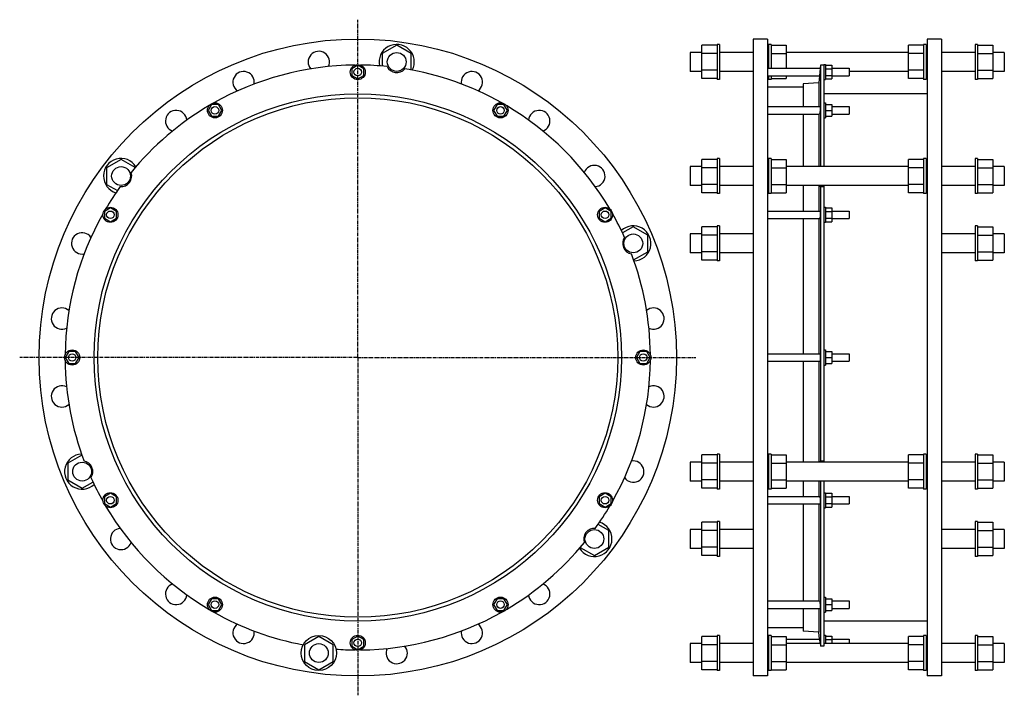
# Model space of a CAD drawing. Header units: millimetres. Extents: x -936 to 632, y -330 to 747.
import ezdxf

# ---------------------------------------------------------------- set-up
doc = ezdxf.new("R2010")
doc.units = ezdxf.units.MM
doc.header["$LTSCALE"] = 15.367
doc.linetypes.add('CENTER', pattern=[0.6, 0.375, -0.075, 0.075, -0.075])
doc.layers.get('0').update_dxf_attribs({"linetype": 'CONTINUOUS'})
doc.layers.add('AXES', color=7, linetype='CONTINUOUS')
doc.layers.add('SURFS', color=7, linetype='CONTINUOUS')

msp = doc.modelspace()

# ---------------------------------------------------------------- linework, layer by layer
at = {"color": 7, "linetype": 'Continuous'}
for p, q in [((-335.9, 706.2), (-358.9, 692.9)), ((-312.9, 692.9), (-335.9, 706.2)), ((150.2, 653.1), (150.2, 706.2)), ((174.2, 706.2), (150.2, 706.2)), ((231.7, 716.2), (231.7, -298.8)), ((254.7, 716.2), (231.7, 716.2)), ((254.7, 716.2), (254.7, -298.8)), ((260.2, 706.2), (284.2, 706.2)), ((284.2, 706.2), (284.2, 669.5)), ((479.2, 653.1), (479.2, 706.2)), ((503.2, 706.2), (479.2, 706.2)), ((508.7, 716.2), (508.7, -298.8)), ((531.7, 716.2), (508.7, 716.2)), ((531.7, 716.2), (531.7, -298.8)), ((589.2, 706.2), (613.2, 706.2)), ((613.2, 706.2), (613.2, 653.1)), ((-358.9, 692.9), (-358.9, 673)), ((-312.9, 666.8), (-312.9, 692.9)), ((150.2, 694.6), (131.7, 694.6)), ((174.2, 692.9), (150.2, 692.9)), ((260.2, 692.9), (284.2, 692.9)), ((479.2, 694.6), (284.2, 694.6)), ((503.2, 692.9), (479.2, 692.9)), ((589.2, 692.9), (613.2, 692.9)), ((631.7, 694.6), (613.2, 694.6)), ((-397.9, 674.4), (-407.4, 668.9)), ((-388.4, 668.9), (-397.9, 674.4)), ((339.2, 674.7), (339.2, 512.9)), ((344.2, 674.7), (339.2, 674.7)), ((347.2, 674.4), (357.2, 674.4)), ((357.2, 674.4), (357.2, 652.5)), ((-407.4, 668.9), (-407.4, 658)), ((-388.4, 658), (-388.4, 668.9)), ((150.2, 664.6), (131.7, 664.6)), ((174.2, 666.4), (150.2, 666.4)), ((347.2, 668.9), (357.2, 668.9)), ((479.2, 664.6), (384.7, 664.6)), ((503.2, 666.4), (479.2, 666.4)), ((589.2, 666.4), (613.2, 666.4)), ((631.7, 664.6), (613.2, 664.6)), ((-407.4, 658), (-397.9, 652.5)), ((-397.9, 652.5), (-388.4, 658)), ((174.2, 653.1), (150.2, 653.1)), ((260.2, 653.1), (284.2, 653.1)), ((284.2, 657.5), (284.2, 653.1)), ((336.2, 646.2), (311.2, 644.7)), ((311.2, 644.7), (311.2, 608.5)), ((336.2, 646.2), (336.2, 608.5)), ((347.2, 658), (357.2, 658)), ((347.2, 652.5), (357.2, 652.5)), ((503.2, 653.1), (479.2, 653.1)), ((589.2, 653.1), (613.2, 653.1)), ((311.2, 639.7), (254.7, 639.7)), ((508.7, 628.7), (344.2, 628.7)), ((-630.8, 612), (-636.3, 602.5)), ((-619.8, 612), (-630.8, 612)), ((-614.3, 602.5), (-619.8, 612)), ((-176, 612), (-181.5, 602.5)), ((-165.1, 612), (-176, 612)), ((-159.6, 602.5), (-165.1, 612)), ((347.2, 612), (357.2, 612)), ((357.2, 612), (357.2, 593)), ((-636.3, 602.5), (-630.8, 593)), ((-619.8, 593), (-614.3, 602.5)), ((-181.5, 602.5), (-176, 593)), ((-165.1, 593), (-159.6, 602.5)), ((311.2, 596.5), (311.2, 512.9)), ((336.2, 596.5), (336.2, 512.9)), ((344.2, 610.1), (344.2, 512.9)), ((347.2, 602.5), (357.2, 602.5)), ((-630.8, 593), (-619.8, 593)), ((-176, 593), (-165.1, 593)), ((347.2, 593), (357.2, 593)), ((-774.8, 524.4), (-797.8, 511.1)), ((-752.2, 511.4), (-774.8, 524.4)), ((150.2, 471.3), (150.2, 524.4)), ((174.2, 524.4), (150.2, 524.4)), ((260.2, 524.4), (284.2, 524.4)), ((284.2, 524.4), (284.2, 471.3)), ((479.2, 471.3), (479.2, 524.4)), ((503.2, 524.4), (479.2, 524.4)), ((589.2, 524.4), (613.2, 524.4)), ((613.2, 524.4), (613.2, 471.3)), ((-797.8, 511.1), (-797.8, 484.6)), ((150.2, 512.9), (131.7, 512.9)), ((174.2, 511.1), (150.2, 511.1)), ((260.2, 511.1), (284.2, 511.1)), ((479.2, 512.9), (284.2, 512.9)), ((503.2, 511.1), (479.2, 511.1)), ((589.2, 511.1), (613.2, 511.1)), ((631.7, 512.9), (613.2, 512.9)), ((-797.8, 484.6), (-780.5, 474.6)), ((150.2, 482.9), (131.7, 482.9)), ((174.2, 484.6), (150.2, 484.6)), ((174.2, 471.3), (150.2, 471.3)), ((260.2, 484.6), (284.2, 484.6)), ((260.2, 471.3), (284.2, 471.3)), ((479.2, 482.9), (284.2, 482.9)), ((311.2, 482.9), (311.2, 442.1)), ((336.2, 482.9), (336.2, 442.1)), ((339.2, 480.9), (339.1, 480.9)), ((339.2, 480.9), (339.2, 43.7)), ((344.2, 480.9), (339.2, 480.9)), ((344.2, 482.9), (344.2, 445.4)), ((503.2, 484.6), (479.2, 484.6)), ((503.2, 471.3), (479.2, 471.3)), ((589.2, 484.6), (613.2, 484.6)), ((589.2, 471.3), (613.2, 471.3)), ((631.7, 482.9), (613.2, 482.9)), ((-791.8, 447), (-801.3, 441.6)), ((-801.3, 441.6), (-801.3, 430.6)), ((-782.3, 441.6), (-791.8, 447)), ((-782.3, 430.6), (-782.3, 441.6)), ((-4.1, 447), (-13.6, 441.6)), ((-13.6, 441.6), (-13.6, 430.6)), ((5.4, 441.6), (-4.1, 447)), ((5.4, 430.6), (5.4, 441.6)), ((347.2, 447), (357.2, 447)), ((347.2, 441.6), (357.2, 441.6)), ((357.2, 447), (357.2, 425.1)), ((-801.3, 430.6), (-791.8, 425.1)), ((-791.8, 425.1), (-782.3, 430.6)), ((-13.6, 430.6), (-4.1, 425.1)), ((-4.1, 425.1), (5.4, 430.6)), ((311.2, 430.1), (311.2, 214.7)), ((336.2, 430.1), (336.2, 214.7)), ((347.2, 430.6), (357.2, 430.6)), ((347.2, 425.1), (357.2, 425.1)), ((40.9, 417), (23.7, 407.1)), ((63.9, 403.8), (40.9, 417)), ((150.2, 363.9), (150.2, 417)), ((174.2, 417), (150.2, 417)), ((589.2, 417), (613.2, 417)), ((613.2, 417), (613.2, 363.9)), ((63.9, 377.2), (63.9, 403.8)), ((150.2, 405.5), (131.7, 405.5)), ((174.2, 403.8), (150.2, 403.8)), ((589.2, 403.8), (613.2, 403.8)), ((631.7, 405.5), (613.2, 405.5)), ((41.3, 364.1), (63.9, 377.2)), ((174.2, 377.2), (150.2, 377.2)), ((589.2, 377.2), (613.2, 377.2)), ((150.2, 375.5), (131.7, 375.5)), ((174.2, 363.9), (150.2, 363.9)), ((589.2, 363.9), (613.2, 363.9)), ((631.7, 375.5), (613.2, 375.5)), ((-858.2, 218.2), (-863.7, 208.7)), ((-863.7, 208.7), (-858.2, 199.2)), ((-847.2, 218.2), (-858.2, 218.2)), ((-841.7, 208.7), (-847.2, 218.2)), ((-847.2, 199.2), (-841.7, 208.7)), ((51.3, 218.2), (45.8, 208.7)), ((45.8, 208.7), (51.3, 199.2)), ((62.3, 218.2), (51.3, 218.2)), ((67.8, 208.7), (62.3, 218.2)), ((62.3, 199.2), (67.8, 208.7)), ((344.2, 204.5), (344.2, 41.9)), ((347.2, 218.2), (357.2, 218.2)), ((347.2, 208.7), (357.2, 208.7)), ((357.2, 218.2), (357.2, 199.2)), ((357.2, 214.7), (384.7, 214.7)), ((-858.2, 199.2), (-847.2, 199.2)), ((51.3, 199.2), (62.3, 199.2)), ((311.2, 202.7), (311.2, 41.9)), ((336.2, 202.7), (336.2, 41.9)), ((347.2, 199.2), (357.2, 199.2)), ((357.2, 202.7), (384.7, 202.7)), ((-837.2, 53.3), (-859.8, 40.2)), ((150.2, 0.4), (150.2, 53.5)), ((174.2, 53.5), (150.2, 53.5)), ((260.2, 53.5), (284.2, 53.5)), ((284.2, 53.5), (284.2, 0.4)), ((503.2, 53.5), (479.2, 53.5)), ((479.2, 0.4), (479.2, 53.5)), ((589.2, 53.5), (613.2, 53.5)), ((613.2, 53.5), (613.2, 0.4)), ((-859.8, 40.2), (-859.8, 13.7)), ((150.2, 41.9), (131.7, 41.9)), ((174.2, 40.2), (150.2, 40.2)), ((260.2, 40.2), (284.2, 40.2)), ((479.2, 41.9), (284.2, 41.9)), ((344.2, 43.7), (339.2, 43.7)), ((503.2, 40.2), (479.2, 40.2)), ((589.2, 40.2), (613.2, 40.2)), ((631.7, 41.9), (613.2, 41.9)), ((-859.8, 13.7), (-836.8, 0.4)), ((-836.8, 0.4), (-819.5, 10.3)), ((150.2, 11.9), (131.7, 11.9)), ((174.2, 13.7), (150.2, 13.7)), ((174.2, 0.4), (150.2, 0.4)), ((260.2, 13.7), (284.2, 13.7)), ((260.2, 0.4), (284.2, 0.4)), ((479.2, 11.9), (284.2, 11.9)), ((311.2, 11.9), (311.2, -12.7)), ((336.2, 11.9), (336.2, -12.7)), ((339.2, 11.9), (339.2, -251.2)), ((344.2, 11.9), (344.2, -20.6)), ((503.2, 13.7), (479.2, 13.7)), ((503.2, 0.4), (479.2, 0.4)), ((589.2, 13.7), (613.2, 13.7)), ((589.2, 0.4), (613.2, 0.4)), ((631.7, 11.9), (613.2, 11.9)), ((-791.8, -7.7), (-801.3, -13.2)), ((-801.3, -13.2), (-801.3, -24.2)), ((-782.3, -13.2), (-791.8, -7.7)), ((-782.3, -24.2), (-782.3, -13.2)), ((-4.1, -7.7), (-13.6, -13.2)), ((-13.6, -13.2), (-13.6, -24.2)), ((5.4, -13.2), (-4.1, -7.7)), ((5.4, -24.2), (5.4, -13.2)), ((347.2, -7.7), (357.2, -7.7)), ((347.2, -13.2), (357.2, -13.2)), ((357.2, -7.7), (357.2, -29.6)), ((-801.3, -24.2), (-791.8, -29.6)), ((-791.8, -29.6), (-782.3, -24.2)), ((-13.6, -24.2), (-4.1, -29.6)), ((-4.1, -29.6), (5.4, -24.2)), ((311.2, -24.7), (311.2, -179.1)), ((336.2, -24.7), (336.2, -179.1)), ((347.2, -24.2), (357.2, -24.2)), ((347.2, -29.6), (357.2, -29.6)), ((1.9, -67.2), (-15.3, -57.2)), ((174.2, -53.9), (150.2, -53.9)), ((150.2, -107), (150.2, -53.9)), ((589.2, -53.9), (613.2, -53.9)), ((613.2, -53.9), (613.2, -107)), ((1.9, -93.7), (1.9, -67.2)), ((150.2, -65.5), (131.7, -65.5)), ((174.2, -67.2), (150.2, -67.2)), ((589.2, -67.2), (613.2, -67.2)), ((631.7, -65.5), (613.2, -65.5)), ((-43.7, -94), (-21.1, -107)), ((-21.1, -107), (1.9, -93.7)), ((174.2, -93.7), (150.2, -93.7)), ((589.2, -93.7), (613.2, -93.7)), ((150.2, -95.5), (131.7, -95.5)), ((174.2, -107), (150.2, -107)), ((589.2, -107), (613.2, -107)), ((631.7, -95.5), (613.2, -95.5)), ((-630.8, -175.6), (-636.3, -185.1)), ((-636.3, -185.1), (-630.8, -194.6)), ((-619.8, -175.6), (-630.8, -175.6)), ((-614.3, -185.1), (-619.8, -175.6)), ((-619.8, -194.6), (-614.3, -185.1)), ((-176, -175.6), (-181.5, -185.1)), ((-181.5, -185.1), (-176, -194.6)), ((-165.1, -175.6), (-176, -175.6)), ((-159.6, -185.1), (-165.1, -175.6)), ((-165.1, -194.6), (-159.6, -185.1)), ((347.2, -175.6), (357.2, -175.6)), ((347.2, -185.1), (357.2, -185.1)), ((357.2, -175.6), (357.2, -194.6)), ((-630.8, -194.6), (-619.8, -194.6)), ((-176, -194.6), (-165.1, -194.6)), ((311.2, -191.1), (311.2, -227.3)), ((336.2, -191.1), (336.2, -228.8)), ((344.2, -197), (344.2, -251.2)), ((347.2, -194.6), (357.2, -194.6)), ((508.7, -211.3), (344.2, -211.3)), ((-397.9, -235.1), (-407.4, -240.6)), ((-388.4, -240.6), (-397.9, -235.1)), ((311.2, -222.3), (254.7, -222.3)), ((336.2, -228.8), (311.2, -227.3)), ((347.2, -235.1), (357.2, -235.1)), ((357.2, -235.1), (357.2, -247.2)), ((-459.9, -235.7), (-482.9, -249)), ((-482.9, -249), (-482.9, -275.5)), ((-436.9, -249), (-459.9, -235.7)), ((-436.9, -275.5), (-436.9, -249)), ((-407.4, -240.6), (-407.4, -251.5)), ((-388.4, -251.5), (-388.4, -240.6)), ((150.2, -247.2), (131.7, -247.2)), ((174.2, -235.7), (150.2, -235.7)), ((150.2, -288.8), (150.2, -235.7)), ((174.2, -249), (150.2, -249)), ((260.2, -235.7), (284.2, -235.7)), ((260.2, -249), (284.2, -249)), ((284.2, -235.7), (284.2, -288.8)), ((338.7, -247.2), (284.2, -247.2)), ((479.2, -247.2), (344.2, -247.2)), ((347.2, -240.6), (357.2, -240.6)), ((503.2, -235.7), (479.2, -235.7)), ((479.2, -288.8), (479.2, -235.7)), ((503.2, -249), (479.2, -249)), ((589.2, -235.7), (613.2, -235.7)), ((589.2, -249), (613.2, -249)), ((613.2, -235.7), (613.2, -288.8)), ((631.7, -247.2), (613.2, -247.2)), ((-407.4, -251.5), (-397.9, -257)), ((-397.9, -257), (-388.4, -251.5)), ((344.2, -251.2), (339.2, -251.2)), ((-482.9, -275.5), (-459.9, -288.8)), ((-459.9, -288.8), (-436.9, -275.5)), ((150.2, -277.2), (131.7, -277.2)), ((174.2, -275.5), (150.2, -275.5)), ((260.2, -275.5), (284.2, -275.5)), ((479.2, -277.2), (284.2, -277.2)), ((503.2, -275.5), (479.2, -275.5)), ((589.2, -275.5), (613.2, -275.5)), ((631.7, -277.2), (613.2, -277.2)), ((174.2, -288.8), (150.2, -288.8)), ((260.2, -288.8), (284.2, -288.8)), ((503.2, -288.8), (479.2, -288.8)), ((589.2, -288.8), (613.2, -288.8)), ((254.7, -298.8), (231.7, -298.8)), ((531.7, -298.8), (508.7, -298.8))]:
    msp.add_line(p, q, dxfattribs=at)
for centre, radius in [((-397.9, 208.7), 507.5), ((-335.9, 679.6), 15), ((-397.9, 663.5), 6), ((-397.9, 208.7), 420), ((-397.9, 208.7), 414), ((-170.6, 602.5), 12), ((-625.3, 602.5), 6), ((-170.6, 602.5), 6), ((-774.8, 497.9), 15), ((-791.8, 436.1), 6), ((-4.1, 436.1), 12), ((-4.1, 436.1), 6), ((40.9, 390.5), 15), ((56.8, 208.7), 12), ((-852.7, 208.7), 6), ((56.8, 208.7), 6), ((-836.8, 26.9), 15), ((-791.8, -18.7), 6), ((-4.1, -18.7), 12), ((-4.1, -18.7), 6), ((-21.1, -80.5), 15), ((-625.3, -185.1), 6), ((-170.6, -185.1), 6), ((-397.9, -246), 6)]:
    msp.add_circle(centre, radius, dxfattribs=at)
for centre, radius, start, end in [((-397.9, 208.7), 466, 84.2564, 89.4803), ((-335.9, 679.6), 17, 205.3397, 319.6603), ((-397.9, 208.7), 466, 60.5197, 80.7436), ((-216.2, 647.5), 17, 304.3537, 190.6161), ((-397.9, 208.7), 466, 120.5197, 140.7436), ((-397.9, 208.7), 466, 30.5197, 59.4803), ((-108.8, 585.5), 17, 289.5287, 175.6842), ((-774.8, 497.9), 17, 265.3397, 19.6603), ((-21.1, 497.9), 17, 274.316, 160.4696), ((-397.9, 208.7), 466, 144.2564, 149.4803), ((-397.9, 208.7), 466, 24.2564, 29.4803), ((40.9, 390.5), 17, 145.3397, 259.6603), ((-397.9, 208.7), 466, 0.5197, 20.7436), ((73, 270.7), 17, 244.3537, 130.6161), ((-397.9, 208.7), 466, 180.5197, 200.7436), ((-397.9, 208.7), 466, 330.5197, 359.4803), ((73, 146.7), 17, 229.5288, 115.6842), ((-836.8, 26.9), 17, 325.3397, 79.6603), ((40.9, 26.9), 17, 214.316, 100.4697), ((-397.9, 208.7), 466, 204.2564, 209.4803), ((-397.9, 208.7), 466, 324.2564, 329.4803), ((-21.1, -80.5), 17, 85.3397, 199.6603), ((-397.9, 208.7), 466, 300.5197, 320.7436), ((-397.9, 208.7), 466, 240.5197, 259.2732), ((-397.9, 208.7), 466, 265.7247, 269.4803)]:
    msp.add_arc(centre, radius, start, end, dxfattribs=at)
for points, knots in [([(339.1, 480.9), (339, 480.9), (339, 480.9), (339, 480.9), (338.9, 480.9), (338.9, 481), (338.8, 481.2), (338.7, 481.4), (338.7, 481.7), (338.6, 482), (338.6, 482.4), (338.5, 482.7), (338.5, 482.9)], [0, 0, 0, 0, 0.020829, 0.043725, 0.070636, 0.102778, 0.18519, 0.293879, 0.429727, 0.592886, 0.783131, 1, 1, 1, 1]), ([(338.8, 41.9), (338.8, 42.1), (338.8, 42.5), (338.9, 43), (339.1, 43.3), (339.1, 43.6), (339.2, 43.7)], [0, 0, 0, 0, 0.326588, 0.602419, 0.826775, 1, 1, 1, 1]), ([(338.5, -247.2), (338.4, -247.1), (338.4, -246.8), (338.4, -246.4), (338.4, -246), (338.4, -245.8), (338.3, -245.6), (338.3, -245.5), (338.3, -245.4), (338.3, -245.4), (338.3, -245.3), (338.3, -245.3), (338.3, -245.2), (338.4, -245.2), (338.4, -245.2)], [0, 0, 0, 0, 0.230605, 0.432207, 0.604035, 0.745438, 0.804564, 0.855898, 0.8994, 0.935038, 0.962797, 0.982699, 0.994853, 1, 1, 1, 1]), ([(338.4, -245.2), (338.4, -245.2), (338.4, -245.2), (338.4, -245.3), (338.4, -245.3), (338.4, -245.3), (338.4, -245.4), (338.4, -245.5), (338.5, -245.6), (338.5, -245.9), (338.5, -246.1), (338.6, -246.5), (338.6, -246.8), (338.7, -247.2), (338.7, -247.7), (338.8, -248.2), (338.9, -248.9), (339, -249.9), (339.1, -250.8), (339.2, -251.2)], [0, 0, 0, 0, 0.00158, 0.004987, 0.010402, 0.017855, 0.027355, 0.0389, 0.068099, 0.105375, 0.150619, 0.203694, 0.26444, 0.332673, 0.408185, 0.490749, 0.580117, 0.778171, 1, 1, 1, 1])]:
    msp.add_open_spline(points, degree=3, knots=knots, dxfattribs=at)
at = {"layer": 'AXES', "color": 7, "linetype": 'CENTER'}
for q in [(-397.9, 747), (-936.2, 208.7), (-397.9, -329.6), (140.4, 208.7)]:
    msp.add_line((-397.9, 208.7), q, dxfattribs=at)
at = {"layer": 'AXES', "color": 7, "linetype": 'Continuous'}
for p, q in [((339.2, 674.7), (338.6, 669.5)), ((344.2, 675.5), (344.2, 610.1)), ((344.2, 675.5), (347.2, 675.5)), ((347.2, 675.5), (347.2, 651.5)), ((254.7, 669.5), (338.6, 669.5)), ((338.1, 664.1), (337.4, 657.5)), ((337.7, 661), (337.7, 660.4)), ((338.6, 669.5), (338, 663.5)), ((338.4, 667), (338.3, 666.5)), ((357.2, 669.5), (384.7, 669.5)), ((384.7, 669.5), (384.7, 657.5)), ((254.7, 657.5), (337.4, 657.5)), ((344.2, 651.5), (347.2, 651.5)), ((357.2, 657.5), (384.7, 657.5)), ((344.2, 614.5), (347.2, 614.5)), ((347.2, 614.5), (347.2, 590.5)), ((254.7, 608.5), (338.5, 608.5)), ((254.7, 596.5), (337.5, 596.5)), ((357.2, 608.5), (384.7, 608.5)), ((357.2, 596.5), (384.7, 596.5)), ((384.7, 608.5), (384.7, 596.5)), ((344.2, 590.5), (347.2, 590.5)), ((254.7, 442.1), (338.3, 442.1)), ((344.2, 448.1), (347.2, 448.1)), ((344.2, 445.4), (344.2, 204.5)), ((347.2, 448.1), (347.2, 424.1)), ((357.2, 442.1), (384.7, 442.1)), ((384.7, 442.1), (384.7, 430.1)), ((254.7, 430.1), (337.7, 430.1)), ((344.2, 424.1), (347.2, 424.1)), ((357.2, 430.1), (384.7, 430.1)), ((344.2, 220.7), (347.2, 220.7)), ((347.2, 220.7), (347.2, 196.7)), ((254.7, 214.7), (338, 214.7)), ((384.7, 214.7), (384.7, 202.7)), ((254.7, 202.7), (338, 202.7)), ((344.2, 196.7), (347.2, 196.7)), ((254.7, -12.7), (337.7, -12.7)), ((344.2, -6.7), (347.2, -6.7)), ((347.2, -6.7), (347.2, -30.7)), ((357.2, -12.7), (384.7, -12.7)), ((384.7, -12.7), (384.7, -24.7)), ((254.7, -24.7), (338.3, -24.7)), ((344.2, -20.6), (344.2, -197)), ((344.2, -30.7), (347.2, -30.7)), ((357.2, -24.7), (384.7, -24.7)), ((254.7, -179.1), (337.5, -179.1)), ((344.2, -173.1), (347.2, -173.1)), ((347.2, -173.1), (347.2, -197.1)), ((357.2, -179.1), (384.7, -179.1)), ((384.7, -179.1), (384.7, -191.1)), ((254.7, -191.1), (338.5, -191.1)), ((344.2, -197.1), (347.2, -197.1)), ((357.2, -191.1), (384.7, -191.1)), ((337.4, -240), (336.2, -228.8)), ((344.2, -234), (347.2, -234)), ((347.2, -234), (347.2, -247.2)), ((254.7, -240), (256.2, -240)), ((284.2, -240), (337.4, -240)), ((337.4, -240), (338, -246)), ((337.9, -245.4), (338.1, -247.2)), ((357.2, -240), (384.7, -240)), ((384.7, -240), (384.7, -247.2))]:
    msp.add_line(p, q, dxfattribs=at)
msp.add_lwpolyline([(337.5, 658.6), (337.4, 657.7), (337.4, 657.6), (336.2, 646.2)], dxfattribs=at)
for centre in [(-397.9, 663.5), (-625.3, 602.5), (-791.8, 436.1), (-852.7, 208.7), (-791.8, -18.7), (-625.3, -185.1), (-170.6, -185.1), (-397.9, -246)]:
    msp.add_circle(centre, 12, dxfattribs=at)
for centre, radius, start, end in [((-459.9, 679.6), 17, 334.316, 220.4696), ((-397.9, 208.7), 466, 90.5197, 119.4803), ((-579.7, 647.5), 17, 349.5287, 235.6842), ((-687.1, 585.5), 17, 4.3537, 250.6161), ((-397.9, 208.7), 466, 150.5197, 179.4803), ((-836.8, 390.5), 17, 34.316, 280.4697), ((-868.9, 270.7), 17, 49.5288, 295.6842), ((-868.9, 146.7), 17, 64.3537, 310.6161), ((-397.9, 208.7), 466, 210.5197, 239.4803), ((-774.8, -80.5), 17, 94.316, 340.4696), ((-687.1, -168.1), 17, 109.5287, 355.6842), ((-108.8, -168.1), 17, 184.3537, 70.6161), ((-397.9, 208.7), 466, 270.5197, 299.4803), ((-579.7, -230.1), 17, 124.3537, 10.6161), ((-216.2, -230.1), 17, 169.5287, 55.6842), ((-335.9, -262.2), 17, 154.316, 40.4696)]:
    msp.add_arc(centre, radius, start, end, dxfattribs=at)
for points, knots in [([(338, 599.5), (338, 599.3), (337.9, 598.9), (337.8, 598.3), (337.8, 597.8), (337.7, 597.4), (337.6, 597), (337.6, 596.8), (337.5, 596.7), (337.5, 596.6), (337.5, 596.6), (337.5, 596.5), (337.5, 596.5), (337.5, 596.5)], [0, 0, 0, 0, 0.214147, 0.408128, 0.578693, 0.72296, 0.838507, 0.923452, 0.954066, 0.976715, 0.985113, 0.991648, 1, 1, 1, 1]), ([(338.5, 608.5), (338.6, 608.5), (338.6, 608.5), (338.6, 608.5), (338.6, 608.5), (338.6, 608.4), (338.6, 608.3), (338.6, 608.2), (338.6, 608), (338.6, 607.7), (338.6, 607.3), (338.6, 606.7), (338.6, 606.2), (338.5, 605.5), (338.5, 604.8), (338.4, 603.8), (338.3, 602.5), (338.2, 601), (338.1, 600), (338, 599.5)], [0, 0, 0, 0, 0.002563, 0.004586, 0.007231, 0.014498, 0.024472, 0.037157, 0.052519, 0.091045, 0.139438, 0.196879, 0.262379, 0.334806, 0.412904, 0.495329, 0.667454, 0.839524, 1, 1, 1, 1]), ([(338.3, 442.1), (338.3, 442.1), (338.3, 442.1), (338.4, 442.1), (338.4, 442), (338.4, 442), (338.4, 441.9), (338.5, 441.8), (338.5, 441.6), (338.5, 441.4), (338.6, 441.1), (338.6, 440.7), (338.6, 440.1), (338.6, 439.4), (338.6, 438.5), (338.6, 437.3), (338.5, 435.7), (338.4, 433.9), (338.3, 432.4), (338.1, 431.5), (338, 431.1), (338, 430.9)], [0, 0, 0, 0, 0.001991, 0.004302, 0.007179, 0.010749, 0.020187, 0.032839, 0.048728, 0.067803, 0.089968, 0.115097, 0.173599, 0.241813, 0.317938, 0.399937, 0.572649, 0.741601, 0.889089, 0.949915, 1, 1, 1, 1]), ([(338, 430.9), (338, 430.8), (337.9, 430.6), (337.9, 430.4), (337.8, 430.3), (337.8, 430.2), (337.8, 430.1), (337.7, 430.1), (337.7, 430.1)], [0, 0, 0, 0, 0.403089, 0.566043, 0.702692, 0.813028, 0.897651, 1, 1, 1, 1]), ([(338, 214.7), (338, 214.7), (338, 214.7), (338.1, 214.7), (338.1, 214.6), (338.1, 214.6), (338.2, 214.4), (338.2, 214.2), (338.3, 214), (338.4, 213.7), (338.4, 213.3), (338.5, 212.8), (338.5, 212), (338.6, 211), (338.6, 209.9), (338.6, 208.7), (338.6, 207.5), (338.6, 206.4), (338.5, 205.4), (338.5, 204.6), (338.4, 204.1), (338.4, 203.7), (338.3, 203.4), (338.2, 203.2), (338.2, 203), (338.1, 202.8), (338.1, 202.8), (338.1, 202.7), (338, 202.7), (338, 202.7), (338, 202.7)], [0, 0, 0, 0, 0.002598, 0.005678, 0.009541, 0.014341, 0.02699, 0.043851, 0.064894, 0.089987, 0.118934, 0.151487, 0.226208, 0.311401, 0.403846, 0.5, 0.596155, 0.6886, 0.773793, 0.848513, 0.881066, 0.910013, 0.935107, 0.956149, 0.97301, 0.985659, 0.990459, 0.994322, 0.997402, 1, 1, 1, 1]), ([(337.7, -12.7), (337.7, -12.7), (337.8, -12.7), (337.8, -12.8), (337.8, -12.9), (337.9, -13), (337.9, -13.2), (338, -13.4), (338, -13.5)], [0, 0, 0, 0, 0.102349, 0.186972, 0.297308, 0.433957, 0.596911, 1, 1, 1, 1]), ([(338, -13.5), (338, -13.7), (338.1, -14.1), (338.3, -15), (338.4, -16.4), (338.5, -18.3), (338.6, -19.9), (338.6, -21.1), (338.6, -22), (338.6, -22.7), (338.6, -23.3), (338.6, -23.7), (338.5, -24), (338.5, -24.2), (338.5, -24.3), (338.4, -24.5), (338.4, -24.6), (338.4, -24.6), (338.4, -24.6), (338.3, -24.7), (338.3, -24.7), (338.3, -24.7)], [0, 0, 0, 0, 0.050085, 0.110911, 0.258399, 0.427352, 0.600063, 0.682063, 0.758187, 0.826401, 0.884904, 0.910032, 0.932197, 0.951272, 0.967161, 0.979814, 0.989251, 0.992821, 0.995698, 0.998009, 1, 1, 1, 1]), ([(337.5, -179.1), (337.5, -179.1), (337.5, -179.1), (337.5, -179.2), (337.5, -179.2), (337.5, -179.2), (337.6, -179.4), (337.6, -179.6), (337.7, -180), (337.8, -180.4), (337.8, -180.9), (337.9, -181.5), (338, -181.9), (338, -182.1)], [0, 0, 0, 0, 0.008352, 0.014887, 0.023285, 0.045934, 0.076548, 0.161493, 0.27704, 0.421306, 0.591872, 0.785853, 1, 1, 1, 1]), ([(338, -182.1), (338.1, -182.6), (338.2, -183.6), (338.3, -185.1), (338.4, -186.4), (338.5, -187.4), (338.5, -188.1), (338.6, -188.7), (338.6, -189.3), (338.6, -189.8), (338.6, -190.3), (338.6, -190.6), (338.6, -190.8), (338.6, -190.9), (338.6, -191), (338.6, -191.1), (338.6, -191.1), (338.6, -191.1), (338.6, -191.1), (338.5, -191.1)], [0, 0, 0, 0, 0.160476, 0.332546, 0.504672, 0.587096, 0.665195, 0.737621, 0.803121, 0.860562, 0.908955, 0.947481, 0.962844, 0.975528, 0.985502, 0.992769, 0.995414, 0.997437, 1, 1, 1, 1])]:
    msp.add_open_spline(points, degree=3, knots=knots, dxfattribs=at)
at = {"layer": 'SURFS', "color": 7, "linetype": 'Continuous'}
for p, q in [((174.2, 707.6), (174.2, 651.6)), ((178.2, 707.6), (174.2, 707.6)), ((178.2, 707.6), (178.2, 651.6)), ((256.2, 707.6), (256.2, 669.5)), ((260.2, 707.6), (256.2, 707.6)), ((260.2, 707.6), (260.2, 669.5)), ((503.2, 707.6), (503.2, 651.6)), ((507.2, 707.6), (503.2, 707.6)), ((507.2, 707.6), (507.2, 651.6)), ((585.2, 707.6), (585.2, 651.6)), ((589.2, 707.6), (585.2, 707.6)), ((589.2, 707.6), (589.2, 651.6)), ((131.7, 694.6), (131.7, 664.6)), ((231.7, 694.6), (178.2, 694.6)), ((256.2, 694.6), (254.7, 694.6)), ((508.7, 694.6), (507.2, 694.6)), ((585.2, 694.6), (531.7, 694.6)), ((631.7, 694.6), (631.7, 664.6)), ((231.7, 664.6), (178.2, 664.6)), ((508.7, 664.6), (507.2, 664.6)), ((585.2, 664.6), (531.7, 664.6)), ((178.2, 651.6), (174.2, 651.6)), ((256.2, 657.5), (256.2, 651.6)), ((260.2, 651.6), (256.2, 651.6)), ((260.2, 657.5), (260.2, 651.6)), ((507.2, 651.6), (503.2, 651.6)), ((589.2, 651.6), (585.2, 651.6)), ((174.2, 525.9), (174.2, 469.9)), ((178.2, 525.9), (174.2, 525.9)), ((178.2, 525.9), (178.2, 469.9)), ((256.2, 525.9), (256.2, 469.9)), ((260.2, 525.9), (256.2, 525.9)), ((260.2, 525.9), (260.2, 469.9)), ((503.2, 525.9), (503.2, 469.9)), ((507.2, 525.9), (503.2, 525.9)), ((507.2, 525.9), (507.2, 469.9)), ((585.2, 525.9), (585.2, 469.9)), ((589.2, 525.9), (585.2, 525.9)), ((589.2, 525.9), (589.2, 469.9)), ((131.7, 512.9), (131.7, 482.9)), ((231.7, 512.9), (178.2, 512.9)), ((256.2, 512.9), (254.7, 512.9)), ((508.7, 512.9), (507.2, 512.9)), ((585.2, 512.9), (531.7, 512.9)), ((631.7, 512.9), (631.7, 482.9)), ((231.7, 482.9), (178.2, 482.9)), ((256.2, 482.9), (254.7, 482.9)), ((508.7, 482.9), (507.2, 482.9)), ((585.2, 482.9), (531.7, 482.9)), ((178.2, 469.9), (174.2, 469.9)), ((260.2, 469.9), (256.2, 469.9)), ((507.2, 469.9), (503.2, 469.9)), ((589.2, 469.9), (585.2, 469.9)), ((174.2, 418.5), (174.2, 362.5)), ((178.2, 418.5), (174.2, 418.5)), ((178.2, 418.5), (178.2, 362.5)), ((585.2, 418.5), (585.2, 362.5)), ((589.2, 418.5), (585.2, 418.5)), ((589.2, 418.5), (589.2, 362.5)), ((131.7, 405.5), (131.7, 375.5)), ((231.7, 405.5), (178.2, 405.5)), ((585.2, 405.5), (531.7, 405.5)), ((631.7, 405.5), (631.7, 375.5)), ((178.2, 362.5), (174.2, 362.5)), ((231.7, 375.5), (178.2, 375.5)), ((585.2, 375.5), (531.7, 375.5)), ((589.2, 362.5), (585.2, 362.5)), ((174.2, 54.9), (174.2, -1.1)), ((178.2, 54.9), (174.2, 54.9)), ((178.2, 54.9), (178.2, -1.1)), ((260.2, 54.9), (256.2, 54.9)), ((256.2, 54.9), (256.2, -1.1)), ((260.2, 54.9), (260.2, -1.1)), ((507.2, 54.9), (503.2, 54.9)), ((503.2, 54.9), (503.2, -1.1)), ((507.2, 54.9), (507.2, -1.1)), ((589.2, 54.9), (585.2, 54.9)), ((585.2, 54.9), (585.2, -1.1)), ((589.2, 54.9), (589.2, -1.1)), ((131.7, 41.9), (131.7, 11.9)), ((231.7, 41.9), (178.2, 41.9)), ((256.2, 41.9), (254.7, 41.9)), ((508.7, 41.9), (507.2, 41.9)), ((585.2, 41.9), (531.7, 41.9)), ((631.7, 41.9), (631.7, 11.9)), ((231.7, 11.9), (178.2, 11.9)), ((256.2, 11.9), (254.7, 11.9)), ((508.7, 11.9), (507.2, 11.9)), ((585.2, 11.9), (531.7, 11.9)), ((178.2, -1.1), (174.2, -1.1)), ((260.2, -1.1), (256.2, -1.1)), ((507.2, -1.1), (503.2, -1.1)), ((589.2, -1.1), (585.2, -1.1)), ((178.2, -52.5), (174.2, -52.5)), ((174.2, -52.5), (174.2, -108.5)), ((178.2, -52.5), (178.2, -108.5)), ((589.2, -52.5), (585.2, -52.5)), ((585.2, -52.5), (585.2, -108.5)), ((589.2, -52.5), (589.2, -108.5)), ((131.7, -65.5), (131.7, -95.5)), ((231.7, -65.5), (178.2, -65.5)), ((585.2, -65.5), (531.7, -65.5)), ((631.7, -65.5), (631.7, -95.5)), ((178.2, -108.5), (174.2, -108.5)), ((231.7, -95.5), (178.2, -95.5)), ((585.2, -95.5), (531.7, -95.5)), ((589.2, -108.5), (585.2, -108.5)), ((178.2, -234.2), (174.2, -234.2)), ((174.2, -234.2), (174.2, -290.2)), ((178.2, -234.2), (178.2, -290.2)), ((260.2, -234.2), (256.2, -234.2)), ((256.2, -234.2), (256.2, -290.2)), ((260.2, -234.2), (260.2, -290.2)), ((507.2, -234.2), (503.2, -234.2)), ((503.2, -234.2), (503.2, -290.2)), ((507.2, -234.2), (507.2, -290.2)), ((589.2, -234.2), (585.2, -234.2)), ((585.2, -234.2), (585.2, -290.2)), ((589.2, -234.2), (589.2, -290.2)), ((131.7, -247.2), (131.7, -277.2)), ((231.7, -247.2), (178.2, -247.2)), ((256.2, -247.2), (254.7, -247.2)), ((508.7, -247.2), (507.2, -247.2)), ((585.2, -247.2), (531.7, -247.2)), ((631.7, -247.2), (631.7, -277.2)), ((231.7, -277.2), (178.2, -277.2)), ((256.2, -277.2), (254.7, -277.2)), ((508.7, -277.2), (507.2, -277.2)), ((585.2, -277.2), (531.7, -277.2)), ((178.2, -290.2), (174.2, -290.2)), ((260.2, -290.2), (256.2, -290.2)), ((507.2, -290.2), (503.2, -290.2)), ((589.2, -290.2), (585.2, -290.2))]:
    msp.add_line(p, q, dxfattribs=at)
for radius in [28, 15]:
    msp.add_circle((-459.9, -262.2), radius, dxfattribs=at)
for centre, start, end in [((-335.9, 679.6), 332.0182, 192.9352), ((-774.8, 497.9), 32.0014, 252.9197), ((40.9, 390.5), 272.0041, 132.9372), ((-836.8, 26.9), 92.0041, 312.9372), ((-21.1, -80.5), 212.0014, 72.9197)]:
    msp.add_arc(centre, 28, start, end, dxfattribs=at)

doc.saveas('drawing.dxf')
